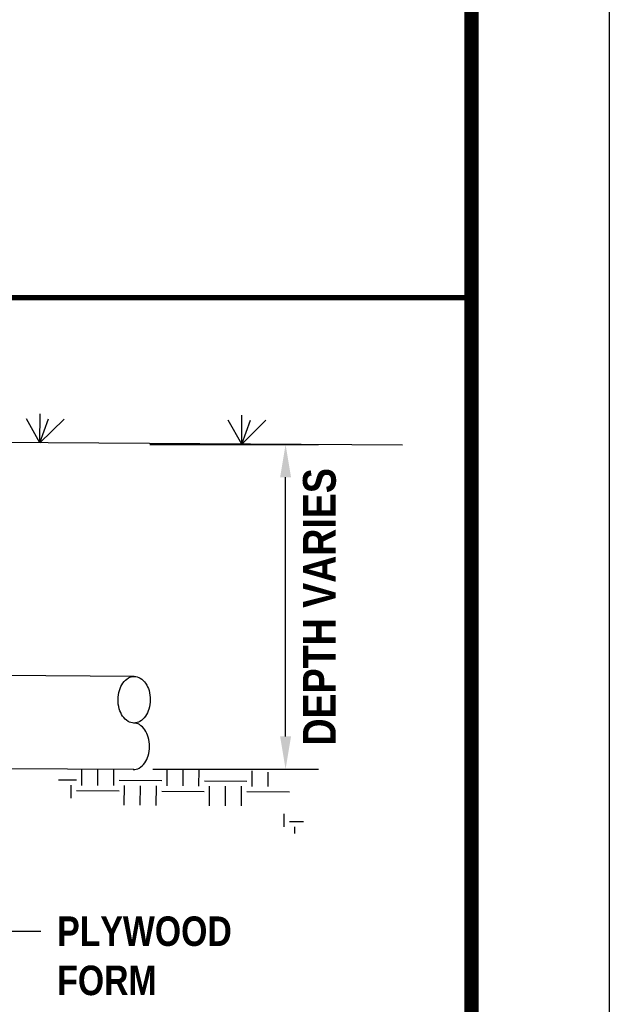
# Model space of a CAD drawing. Extents: x -4.5 to 4, y -4.5 to 6.5.
# Tile 172 of 173: x 2.4 to 4, y -2.2 to 0.5. Entities that reach past the tile are written whole.
import ezdxf

# ---------------------------------------------------------------- set-up
doc = ezdxf.new("R2010")
doc.units = 0
doc.header["$MEASUREMENT"] = 0
doc.layers.get('0').update_dxf_attribs({"linetype": 'CONTINUOUS'})
doc.layers.get('DEFPOINTS').update_dxf_attribs({"linetype": 'CONTINUOUS'})
for name, color, linetype in [('BORDER', 7, 'CONTINUOUS'), ('DETAILS', 7, 'CONTINUOUS'), ('DIMENSIONS', 7, 'CONTINUOUS'), ('WATERLINE', 5, 'CONTINUOUS')]:
    doc.layers.add(name, color=color, linetype=linetype)
doc.styles.add('TECHNICAL', font='techb___.ttf')
doc.dimstyles.get("Standard").update_dxf_attribs({"dimtxt": 0.18, "dimasz": 0.18, "dimexe": 0.18, "dimexo": 0.0625, "dimgap": 0.09, "dimtad": 0, "dimtih": 1, "dimtoh": 1, "dimdec": 4, "dimzin": 0, "dimdsep": 46, "dimtxsty": 'Standard', "dimcen": 0.09, "dimadec": 0, "dimazin": 0, "dimtfac": 1, "dimtdec": 4, "dimtofl": 0, "dimtmove": 0, "dimatfit": 3, "dimfxl": 1, "dimtolj": 1, "dimtzin": 0, "dimarcsym": 0})

# ---------------------------------------------------------------- blocks, each defined once
blk = doc.blocks.new('*D3')
at = {"layer": 'DEFPOINTS', "color": 0, "transparency": 16777216}
for p in [(2.6945, -0.6196), (3.0982, -0.6196), (2.7026, -1.5112)]:
    blk.add_point(p, dxfattribs=at)
at = {"layer": 'DIMENSIONS', "color": 0, "lineweight": -2, "transparency": 16777216}
for p, q in [((2.7258, -0.6196), (3.1882, -0.6196)), ((3.0982, -1.4212), (3.0982, -0.7096)), ((2.7339, -1.5112), (3.1882, -1.5112))]:
    blk.add_line(p, q, dxfattribs=at)
at = {"layer": 'DIMENSIONS', "color": 0, "transparency": 16777216}
for points in [[(3.0832, -0.7096), (3.1132, -0.7096), (3.0982, -0.6196)], [(3.0832, -1.4212), (3.1132, -1.4212), (3.0982, -1.5112)]]:
    blk.add_solid(points, dxfattribs=at)
at = {"layer": 'DIMENSIONS', "color": 7, "transparency": 16777216, "insert": (3.1916, -1.0654), "char_height": 0.09, "attachment_point": 5, "rotation": 90, "style": 'TECHNICAL'}
blk.add_mtext('\\A1;DEPTH VARIES', dxfattribs=at)

msp = doc.modelspace()

# ---------------------------------------------------------------- linework, layer by layer
at = {"const_width": 0.015}
msp.add_lwpolyline([(-3.89125, -0.21667), (3.60875, -0.21667)], dxfattribs=at)
at = {"layer": 'BORDER', "const_width": 0.04}
msp.add_lwpolyline([(-3.89125, -3.97155), (-3.89125, 6.02845), (3.60875, 6.02845), (3.60875, -3.97155)], close=True, dxfattribs=at)
at = {"layer": 'DEFPOINTS', "color": 3, "ltscale": 2}
msp.add_lwpolyline([(-4.51293, -4.4679), (-4.51293, 6.5321), (3.98707, 6.5321), (3.98707, -4.4679)], close=True, dxfattribs=at)
at = {"layer": 'DETAILS'}
for p, q in [((2.42378, -0.61518), (2.42426, -0.5355)), ((2.97769, -0.6185), (2.97817, -0.53882)), ((2.42378, -0.61518), (2.38666, -0.54933)), ((2.42378, -0.61518), (2.44763, -0.5497)), ((2.42378, -0.61518), (2.48984, -0.54995)), ((2.97769, -0.6185), (2.94056, -0.55266)), ((2.97769, -0.6185), (3.00154, -0.55302)), ((2.97769, -0.6185), (3.04375, -0.55328)), ((3.41909, -0.62115), (0.25926, -0.60218)), ((2.5388, -1.55568), (2.53907, -1.51172)), ((2.58266, -1.55595), (2.58293, -1.51198)), ((2.62652, -1.55621), (2.62679, -1.51225)), ((2.77273, -1.55709), (2.77301, -1.51018)), ((2.81659, -1.55735), (2.81686, -1.5113)), ((2.86045, -1.55761), (2.86072, -1.51243)), ((2.47447, -1.54068), (2.52427, -1.54097)), ((3.00665, -1.55849), (3.0069, -1.51617)), ((3.05051, -1.55876), (3.05075, -1.5194)), ((2.50935, -1.5911), (2.50956, -1.55551)), ((2.64123, -1.54168), (2.75819, -1.54238)), ((2.65544, -1.61012), (2.65576, -1.55639)), ((2.6993, -1.61039), (2.69962, -1.55665)), ((2.74316, -1.61065), (2.74348, -1.55691)), ((2.87515, -1.54308), (2.99212, -1.54378)), ((2.88936, -1.61153), (2.88969, -1.55779)), ((2.93323, -1.61179), (2.93355, -1.55805)), ((2.97709, -1.61206), (2.97741, -1.55832)), ((2.52409, -1.57022), (2.64106, -1.57092)), ((2.75802, -1.57162), (2.87498, -1.57232)), ((2.99194, -1.57302), (3.1089, -1.57373)), ((3.09437, -1.66945), (3.09459, -1.6336)), ((3.10908, -1.65492), (3.14778, -1.65515)), ((3.1235, -1.6881), (3.12361, -1.66963))]:
    msp.add_line(p, q, dxfattribs=at)
at = {"layer": 'DETAILS', "linetype": 'ByBlock'}
msp.add_point((3.17746, -0.73209), dxfattribs=at)
at = {"layer": 'WATERLINE'}
for p, q in [((2.68278, -1.25653), (2.31889, -1.25434)), ((2.68124, -1.51257), (2.31735, -1.51039))]:
    msp.add_line(p, q, dxfattribs=at)
msp.add_lwpolyline([(2.68201, -1.38455, -0.1358044), (2.66603, -1.38003, -0.1069354), (2.65084, -1.36562, -0.0816645), (2.64156, -1.3457, -0.0698193), (2.63815, -1.32027, -0.0698193), (2.64187, -1.29489, -0.0816645), (2.65138, -1.27509, -0.1069354), (2.66675, -1.26086, -0.1358044), (2.68278, -1.25653, -0.1358044), (2.69875, -1.26105, -0.1069354), (2.71395, -1.27547, -0.0816645), (2.72322, -1.29538, -0.0698193), (2.72663, -1.32081, -0.0698193), (2.72292, -1.34619, -0.0816645), (2.7134, -1.36599, -0.1069354), (2.69804, -1.38022, -0.1358044)], format="xyb", close=True, dxfattribs=at)
msp.add_lwpolyline([(2.67998, -1.51254, 0.1358044), (2.69601, -1.50821, 0.1069354), (2.71137, -1.49398, 0.0816645), (2.72088, -1.47418, 0.0698193), (2.7246, -1.44879, 0.0698193), (2.72119, -1.42337, 0.0816645), (2.71192, -1.40345, 0.1069354), (2.69672, -1.38904, 0.1358044), (2.68074, -1.38452, 0.1358044)], format="xyb", dxfattribs=at)

# ---------------------------------------------------------------- texts
at = {"layer": 'DIMENSIONS', "color": 7, "insert": (2.4711, -1.91568), "char_height": 0.081, "attachment_point": 1, "style": 'TECHNICAL'}
msp.add_mtext('PLYWOOD\\PFORM', dxfattribs=at)

# ---------------------------------------------------------------- dimensions: what is measured, and where the dimension line sits
at = {"layer": 'DIMENSIONS'}
dim = msp.add_linear_dim(base=(3.09821, -0.61958), p1=(2.7026, -1.5112), p2=(2.69453, -0.61958), angle=90, text='DEPTH VARIES', dimstyle='Standard', override={"dimscale": 0.5, "dimtad": 2, "dimtih": 0, "dimtoh": 0, "dimtxsty": 'TECHNICAL', "dimclrt": 7}, dxfattribs=at)
dim.commit()
dim.dimension.update_dxf_attribs({"geometry": '*D3', "text_midpoint": (3.09821, -1.06539), "dimtype": 160})

# ---------------------------------------------------------------- leaders
at = {"layer": 'DIMENSIONS', "annotation_type": 0, "has_hookline": 1, "hookline_direction": 0, "text_width": 0.50222}
msp.add_leader([(2.16008, -1.69488), (2.3361, -1.95618), (2.4261, -1.95618)], dimstyle='Standard', override={"dimscale": 0.5, "dimtxsty": 'TECHNICAL', "dimclrt": 7}, dxfattribs=at)

doc.saveas('drawing.dxf')
